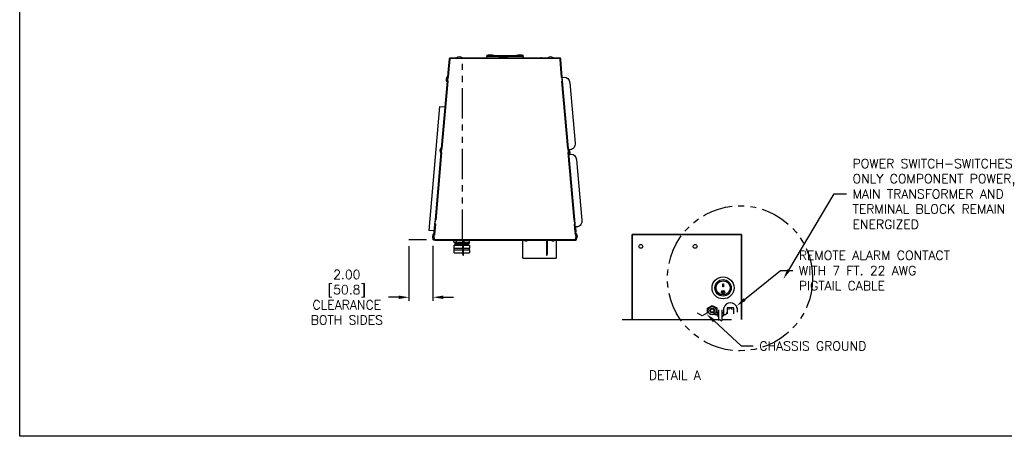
# Model space of a CAD drawing. Extents: x 776 to 936, y -8 to 92.
# Tile 1 of 18: x 776 to 857, y -8 to 26. Entities that reach past the tile are written whole.
import ezdxf
from ezdxf import colors
from ezdxf.entities.mleader import LeaderData, LeaderLine
from ezdxf.math import Vec2, Vec3

# ---------------------------------------------------------------- set-up
doc = ezdxf.new("R2010")
doc.units = 0
doc.header["$LTSCALE"] = 4
doc.header["$MEASUREMENT"] = 0
doc.linetypes.add('PHANTOM2', pattern=[1.25, 0.625, -0.125, 0.125, -0.125, 0.125, -0.125])
doc.layers.get('0').update_dxf_attribs({"linetype": 'CONTINUOUS'})
doc.layers.get('DEFPOINTS').update_dxf_attribs({"linetype": 'CONTINUOUS'})
for name, color, linetype in [('DIMENSIONS', 140, 'CONTINUOUS'), ('DIMENSIONS @ 1', 140, 'CONTINUOUS'), ('PHANTOM', 130, 'PHANTOM2')]:
    doc.layers.add(name, color=color, linetype=linetype)
doc.styles.add('ROMANS', font='romans.shx')
doc.styles.get("Standard").update_dxf_attribs({"font": 'romans.shx'})
doc.dimstyles.get("Standard").update_dxf_attribs({"dimtxt": 0.3, "dimasz": 0.35, "dimexe": 0.0625, "dimexo": 0.0625, "dimgap": 0.0625, "dimtad": 0, "dimtih": 1, "dimtoh": 1, "dimzin": 0, "dimdsep": 46, "dimtxsty": 'Standard', "dimcen": 0, "dimadec": 0, "dimazin": 0, "dimtfac": 1, "dimtofl": 0, "dimtmove": 0, "dimatfit": 3, "dimfxl": 0, "dimtolj": 1, "dimtzin": 0, "dimarcsym": 0})

# ---------------------------------------------------------------- blocks, each defined once
blk = doc.blocks.new('*D34')
at = {"layer": 'DEFPOINTS', "color": 0}
for p in [(808.075, 7.802), (810.044, 7.83), (808.075, 3.106)]:
    blk.add_point(p, dxfattribs=at)
at = {"layer": 'DIMENSIONS'}
for p, q in [((808.075, 7.302), (808.075, 2.806)), ((810.044, 7.33), (810.044, 2.806)), ((807.225, 3.106), (806.375, 3.106)), ((810.894, 3.106), (811.744, 3.106))]:
    blk.add_line(p, q, dxfattribs=at)
for points in [[(807.225, 3.247), (807.225, 2.964), (808.075, 3.106)], [(810.894, 3.247), (810.894, 2.964), (810.044, 3.106)]]:
    blk.add_solid(points, dxfattribs=at)
at = {"layer": 'DIMENSIONS', "insert": (802.957, 3.106), "char_height": 0.75, "attachment_point": 5}
blk.add_mtext('\\A1;2.00\\P[50.8]\\PCLEARANCE\\PBOTH SIDES', dxfattribs=at)

msp = doc.modelspace()

# ---------------------------------------------------------------- linework, layer by layer
for p, q in [((811.375, 22.708), (811.305, 21.918)), ((811.432, 22.703), (811.363, 21.913)), ((811.441, 22.789), (811.364, 21.915)), ((811.432, 22.703), (811.375, 22.708)), ((811.463, 22.789), (811.441, 22.789)), ((811.463, 22.79), (820.478, 22.79)), ((811.463, 22.79), (811.463, 22.789)), ((811.528, 22.812), (811.53, 22.812)), ((811.53, 22.812), (811.53, 22.79)), ((812.011, 22.812), (811.53, 22.812)), ((812.012, 22.812), (812.431, 22.812)), ((814.487, 22.812), (812.432, 22.812)), ((814.487, 23.053), (814.487, 22.932)), ((814.487, 23.053), (814.587, 23.053)), ((814.487, 22.932), (815.012, 22.932)), ((814.487, 22.812), (814.487, 22.932)), ((814.487, 22.812), (817.487, 22.812)), ((814.587, 23.044), (814.587, 23.053)), ((814.587, 23.044), (814.947, 23.044)), ((814.947, 23.041), (814.587, 23.041)), ((814.587, 23.041), (814.587, 22.967)), ((814.587, 22.967), (814.947, 22.967)), ((814.604, 22.812), (814.604, 22.79)), ((814.617, 23.047), (814.617, 23.053)), ((814.617, 23.053), (814.917, 23.053)), ((814.617, 23.047), (814.917, 23.047)), ((814.617, 23.044), (814.617, 23.047)), ((814.917, 23.037), (814.617, 23.037)), ((814.617, 23.037), (814.617, 22.977)), ((814.617, 22.977), (814.917, 22.977)), ((814.617, 22.967), (814.617, 22.977)), ((814.917, 23.047), (814.917, 23.053)), ((814.917, 23.044), (814.917, 23.047)), ((814.917, 22.977), (814.917, 23.037)), ((814.917, 22.967), (814.917, 22.977)), ((814.947, 23.053), (814.947, 23.044)), ((814.947, 23.053), (815.012, 23.053)), ((814.947, 22.967), (814.947, 23.041)), ((815.012, 23.053), (815.012, 22.932)), ((815.012, 22.932), (815.012, 22.912)), ((816.967, 22.912), (815.012, 22.912)), ((816.867, 23), (815.112, 23)), ((815.484, 22.912), (815.484, 22.917)), ((815.484, 22.917), (815.528, 22.917)), ((815.528, 22.912), (815.528, 22.917)), ((815.528, 22.917), (815.832, 22.917)), ((815.832, 22.912), (815.832, 22.917)), ((815.858, 22.912), (815.858, 22.917)), ((815.858, 22.917), (815.929, 22.917)), ((815.929, 22.912), (815.929, 22.917)), ((815.929, 22.917), (816.232, 22.917)), ((816.232, 22.912), (816.232, 22.917)), ((816.967, 22.932), (816.967, 23.053)), ((816.967, 23.053), (817.027, 23.053)), ((816.967, 22.932), (817.487, 22.932)), ((816.967, 22.932), (816.967, 22.912)), ((817.027, 23.044), (817.027, 23.053)), ((817.027, 23.044), (817.387, 23.044)), ((817.387, 23.041), (817.027, 23.041)), ((817.027, 23.041), (817.027, 22.967)), ((817.027, 22.967), (817.387, 22.967)), ((817.057, 23.047), (817.057, 23.053)), ((817.057, 23.053), (817.357, 23.053)), ((817.057, 23.047), (817.357, 23.047)), ((817.057, 23.044), (817.057, 23.047)), ((817.357, 23.037), (817.057, 23.037)), ((817.057, 23.037), (817.057, 22.977)), ((817.057, 22.977), (817.357, 22.977)), ((817.057, 22.967), (817.057, 22.977)), ((817.357, 23.047), (817.357, 23.053)), ((817.357, 23.044), (817.357, 23.047)), ((817.357, 22.977), (817.357, 23.037)), ((817.357, 22.967), (817.357, 22.977)), ((817.369, 22.812), (817.369, 22.79)), ((817.387, 23.044), (817.387, 23.053)), ((817.387, 23.053), (817.487, 23.053)), ((817.387, 22.967), (817.387, 23.041)), ((817.487, 22.932), (817.487, 23.053)), ((817.487, 22.932), (817.487, 22.812)), ((818.885, 22.812), (817.487, 22.812)), ((819.511, 22.812), (818.996, 22.812)), ((819.512, 22.812), (819.931, 22.812)), ((820.473, 22.812), (819.932, 22.812)), ((820.473, 22.812), (820.475, 22.812)), ((820.473, 22.79), (820.473, 22.812)), ((820.478, 22.79), (820.478, 22.789)), ((820.478, 22.789), (820.501, 22.789)), ((820.501, 22.789), (820.577, 21.915)), ((820.509, 22.703), (820.567, 22.708)), ((820.579, 21.913), (820.509, 22.703)), ((820.568, 22.727), (820.564, 22.726)), ((820.636, 21.918), (820.567, 22.708)), ((811.305, 21.918), (811.247, 21.253)), ((811.364, 21.915), (811.305, 21.238)), ((811.363, 21.913), (811.305, 21.248)), ((820.577, 21.915), (820.637, 21.238)), ((820.637, 21.248), (820.579, 21.913)), ((820.694, 21.253), (820.636, 21.918)), ((811.247, 21.248), (811.217, 20.91)), ((811.27, 21.241), (811.243, 20.927)), ((811.305, 21.248), (811.247, 21.253)), ((811.247, 21.253), (811.247, 21.248)), ((811.305, 21.243), (811.247, 21.248)), ((811.305, 21.238), (811.27, 21.241)), ((811.305, 21.243), (811.304, 21.238)), ((811.305, 21.248), (811.305, 21.243)), ((820.637, 21.248), (820.694, 21.253)), ((820.637, 21.243), (820.695, 21.248)), ((820.637, 21.243), (820.637, 21.248)), ((820.638, 21.238), (820.637, 21.243)), ((820.671, 21.241), (820.637, 21.238)), ((820.699, 20.927), (820.671, 21.241)), ((820.695, 21.248), (820.694, 21.253)), ((820.724, 20.91), (820.695, 21.248)), ((820.698, 21.217), (820.711, 21.219)), ((820.711, 21.219), (820.863, 21.232)), ((811.217, 20.91), (810.732, 15.366)), ((811.278, 20.924), (810.79, 15.351)), ((811.275, 20.905), (810.79, 15.361)), ((811.275, 20.905), (811.217, 20.91)), ((811.243, 20.927), (811.278, 20.924)), ((811.243, 20.917), (811.243, 20.927)), ((811.243, 20.917), (811.277, 20.914)), ((811.276, 20.914), (811.275, 20.905)), ((820.664, 20.924), (820.699, 20.927)), ((820.664, 20.924), (821.152, 15.351)), ((820.665, 20.914), (820.699, 20.917)), ((820.667, 20.905), (820.666, 20.914)), ((820.667, 20.905), (820.724, 20.91)), ((821.152, 15.361), (820.667, 20.905)), ((820.699, 20.917), (820.699, 20.927)), ((821.209, 15.366), (820.724, 20.91)), ((821.315, 20.77), (821.749, 15.801)), ((810.597, 18.819), (809.697, 8.615)), ((810.597, 18.819), (811.032, 18.789)), ((810.702, 15.023), (810.217, 9.479)), ((810.763, 15.037), (810.275, 9.464)), ((810.76, 15.018), (810.275, 9.474)), ((810.732, 15.361), (810.702, 15.023)), ((810.76, 15.018), (810.702, 15.023)), ((810.755, 15.354), (810.728, 15.04)), ((810.728, 15.04), (810.763, 15.037)), ((810.728, 15.03), (810.728, 15.04)), ((810.728, 15.03), (810.762, 15.027)), ((810.79, 15.361), (810.732, 15.366)), ((810.732, 15.366), (810.732, 15.361)), ((810.79, 15.356), (810.732, 15.361)), ((810.79, 15.351), (810.755, 15.354)), ((810.761, 15.027), (810.76, 15.018)), ((810.79, 15.356), (810.789, 15.351)), ((810.79, 15.361), (810.79, 15.356)), ((821.152, 15.361), (821.209, 15.366)), ((821.152, 15.356), (821.21, 15.361)), ((821.152, 15.356), (821.152, 15.361)), ((821.153, 15.351), (821.152, 15.356)), ((821.186, 15.354), (821.152, 15.351)), ((821.179, 15.037), (821.214, 15.04)), ((821.179, 15.037), (821.667, 9.464)), ((821.18, 15.027), (821.214, 15.03)), ((821.182, 15.018), (821.181, 15.027)), ((821.182, 15.018), (821.24, 15.023)), ((821.667, 9.474), (821.182, 15.018)), ((821.214, 15.04), (821.186, 15.354)), ((821.21, 15.361), (821.209, 15.366)), ((821.24, 15.023), (821.21, 15.361)), ((821.214, 15.03), (821.214, 15.04)), ((821.233, 15.253), (821.219, 15.252)), ((821.222, 15.252), (821.225, 15.211)), ((821.225, 15.211), (821.256, 14.867)), ((821.385, 15.267), (821.233, 15.253)), ((821.725, 9.479), (821.24, 15.023)), ((821.253, 14.867), (821.266, 14.868)), ((821.266, 14.868), (821.419, 14.881)), ((821.87, 14.419), (822.305, 9.45)), ((810.268, 10.061), (810.267, 10.061)), ((810.269, 10.086), (810.27, 10.086)), ((810.327, 10.055), (810.326, 10.055)), ((810.328, 10.081), (810.329, 10.081)), ((810.187, 9.136), (810.129, 8.472)), ((810.245, 9.131), (810.169, 8.266)), ((810.217, 9.474), (810.187, 9.136)), ((810.248, 9.15), (810.187, 8.462)), ((810.245, 9.131), (810.187, 9.136)), ((810.24, 9.467), (810.213, 9.153)), ((810.213, 9.153), (810.248, 9.15)), ((810.213, 9.143), (810.213, 9.153)), ((810.213, 9.143), (810.247, 9.14)), ((810.275, 9.474), (810.217, 9.479)), ((810.217, 9.479), (810.217, 9.474)), ((810.274, 9.469), (810.217, 9.474)), ((810.275, 9.464), (810.24, 9.467)), ((810.275, 9.474), (810.274, 9.469)), ((810.274, 9.469), (810.274, 9.464)), ((821.667, 9.474), (821.725, 9.479)), ((821.667, 9.469), (821.725, 9.474)), ((821.667, 9.469), (821.667, 9.474)), ((821.668, 9.464), (821.667, 9.469)), ((821.702, 9.467), (821.667, 9.464)), ((821.694, 9.15), (821.729, 9.153)), ((821.694, 9.15), (821.754, 8.462)), ((821.695, 9.14), (821.729, 9.143)), ((821.697, 9.131), (821.696, 9.14)), ((821.697, 9.131), (821.755, 9.136)), ((821.755, 8.466), (821.697, 9.131)), ((821.729, 9.153), (821.702, 9.467)), ((821.725, 9.474), (821.725, 9.479)), ((821.755, 9.136), (821.725, 9.474)), ((821.729, 9.143), (821.729, 9.153)), ((821.813, 8.472), (821.755, 9.136)), ((821.941, 8.916), (821.788, 8.903)), ((810.139, 8.585), (809.697, 8.615)), ((810.073, 7.835), (810.111, 8.271)), ((810.123, 8.4), (810.111, 8.271)), ((810.169, 8.266), (810.111, 8.271)), ((810.132, 8.268), (810.112, 8.042)), ((810.132, 8.227), (810.112, 8.001)), ((810.129, 8.472), (810.123, 8.4)), ((810.132, 8.268), (810.132, 8.227)), ((810.156, 8.267), (810.132, 8.268)), ((810.167, 8.226), (810.132, 8.227)), ((810.181, 8.383), (810.167, 8.226)), ((810.17, 8.267), (810.169, 8.267)), ((810.187, 8.462), (810.181, 8.383)), ((821.754, 8.462), (821.761, 8.383)), ((821.772, 8.266), (821.761, 8.395)), ((821.761, 8.383), (821.775, 8.226)), ((821.765, 8.339), (821.766, 8.339)), ((821.772, 8.267), (821.771, 8.267)), ((821.772, 8.266), (821.83, 8.271)), ((821.788, 8.903), (821.775, 8.902)), ((821.81, 8.227), (821.775, 8.226)), ((821.777, 8.902), (821.815, 8.477)), ((821.81, 8.268), (821.786, 8.267)), ((821.81, 8.268), (821.81, 8.227)), ((821.83, 8.042), (821.81, 8.268)), ((821.83, 8.001), (821.81, 8.227)), ((821.819, 8.4), (821.813, 8.472)), ((821.83, 8.271), (821.819, 8.4)), ((821.822, 8.395), (821.827, 8.338)), ((821.863, 7.921), (821.827, 8.338)), ((821.83, 8.271), (821.85, 8.046)), ((826.445, 8.262), (835.445, 8.262)), ((826.445, 1.262), (826.445, 8.262)), ((826.445, 8.262), (826.445, 1.262)), ((835.445, 8.262), (826.445, 8.262)), ((835.445, 8.262), (835.445, 1.262)), ((835.445, 1.262), (835.445, 8.262)), ((810.073, 7.83), (810.073, 7.835)), ((810.073, 7.835), (810.131, 7.83)), ((810.131, 7.825), (810.073, 7.83)), ((810.134, 7.868), (810.077, 7.873)), ((810.136, 7.89), (810.079, 7.895)), ((810.112, 8.022), (810.09, 8.024)), ((810.112, 8.042), (810.112, 8.001)), ((810.112, 8.001), (810.147, 8)), ((810.131, 7.83), (810.134, 7.868)), ((810.131, 7.825), (810.131, 7.83)), ((810.147, 8), (810.133, 7.835)), ((810.133, 7.847), (810.134, 7.847)), ((821.809, 7.835), (810.133, 7.835)), ((810.136, 7.89), (810.134, 7.868)), ((810.146, 8), (810.136, 7.89)), ((810.232, 7.835), (810.232, 7.812)), ((810.232, 7.812), (810.622, 7.812)), ((810.622, 7.812), (810.653, 7.812)), ((810.653, 7.835), (810.653, 7.812)), ((810.653, 7.812), (810.734, 7.812)), ((810.736, 7.835), (810.734, 7.812)), ((810.734, 7.812), (810.887, 7.812)), ((810.9, 7.812), (810.887, 7.812)), ((810.9, 7.835), (810.9, 7.812)), ((810.9, 7.812), (821.043, 7.812)), ((811.776, 7.649), (811.776, 7.812)), ((811.776, 7.649), (811.973, 7.649)), ((811.789, 7.391), (812.502, 7.391)), ((811.789, 7.153), (811.789, 7.391)), ((811.849, 7.521), (811.867, 7.572)), ((811.849, 7.521), (812.502, 7.521)), ((811.898, 7.498), (811.849, 7.521)), ((811.853, 7.468), (811.898, 7.498)), ((811.853, 7.468), (812.502, 7.468)), ((811.902, 7.444), (811.853, 7.468)), ((811.855, 7.418), (811.902, 7.444)), ((811.855, 7.418), (812.502, 7.418)), ((811.902, 7.391), (811.855, 7.418)), ((811.864, 7.647), (811.867, 7.647)), ((811.867, 7.572), (811.867, 7.649)), ((811.867, 7.572), (812.502, 7.572)), ((811.898, 7.498), (812.502, 7.498)), ((811.902, 7.444), (812.502, 7.444)), ((811.973, 7.649), (811.973, 7.812)), ((811.973, 7.649), (812.502, 7.649)), ((812.502, 6.662), (812.502, 7.781)), ((812.56, 6.662), (812.56, 7.781)), ((812.56, 7.649), (812.612, 7.649)), ((812.56, 7.572), (812.965, 7.572)), ((812.56, 7.521), (812.982, 7.521)), ((812.56, 7.498), (812.934, 7.498)), ((812.56, 7.468), (812.978, 7.468)), ((812.56, 7.444), (812.93, 7.444)), ((812.56, 7.418), (812.976, 7.418)), ((812.56, 7.391), (813.043, 7.391)), ((812.612, 7.649), (812.612, 7.812)), ((812.612, 7.649), (813.055, 7.649)), ((812.978, 7.468), (812.93, 7.444)), ((812.93, 7.444), (812.976, 7.418)), ((812.976, 7.418), (812.93, 7.391)), ((812.982, 7.521), (812.934, 7.498)), ((812.934, 7.51), (812.934, 7.48)), ((812.934, 7.498), (812.978, 7.468)), ((812.934, 7.459), (812.934, 7.427)), ((812.934, 7.408), (812.934, 7.391)), ((812.96, 7.51), (812.96, 7.48)), ((812.96, 7.459), (812.96, 7.427)), ((812.96, 7.408), (812.96, 7.391)), ((812.965, 7.649), (812.965, 7.572)), ((812.965, 7.572), (812.982, 7.521)), ((813.035, 7.562), (812.968, 7.562)), ((813.052, 7.565), (813.035, 7.562)), ((813.043, 7.391), (813.043, 7.153)), ((813.053, 7.572), (813.053, 7.649)), ((813.055, 7.649), (813.055, 7.812)), ((817.454, 7.812), (817.454, 7.771)), ((817.454, 7.771), (817.454, 7.757)), ((819.382, 7.771), (817.454, 7.771)), ((817.454, 7.749), (817.454, 7.757)), ((817.454, 6.339), (817.454, 7.749)), ((819.382, 7.781), (819.382, 6.662)), ((819.44, 7.781), (819.44, 6.662)), ((820.186, 7.771), (819.44, 7.771)), ((820.186, 7.812), (820.186, 7.771)), ((820.186, 7.757), (820.186, 7.771)), ((820.186, 7.757), (820.186, 7.749)), ((820.186, 7.749), (820.186, 6.339)), ((821.043, 7.812), (821.043, 7.835)), ((821.056, 7.812), (821.043, 7.812)), ((821.056, 7.812), (821.333, 7.812)), ((821.333, 7.812), (821.427, 7.812)), ((821.427, 7.812), (821.427, 7.835)), ((821.427, 7.812), (821.458, 7.812)), ((821.458, 7.812), (821.771, 7.812)), ((821.771, 7.835), (821.771, 7.812)), ((821.795, 8), (821.83, 8.001)), ((821.795, 8), (821.809, 7.835)), ((821.805, 7.89), (821.796, 8)), ((821.805, 7.89), (821.863, 7.895)), ((821.807, 7.868), (821.805, 7.89)), ((821.807, 7.868), (821.865, 7.873)), ((821.811, 7.83), (821.807, 7.868)), ((821.809, 7.846), (821.808, 7.846)), ((821.868, 7.835), (821.811, 7.83)), ((821.811, 7.825), (821.811, 7.83)), ((821.811, 7.825), (821.869, 7.83)), ((821.83, 8.044), (821.85, 8.046)), ((821.83, 8.042), (821.83, 8.001)), ((821.83, 8.022), (821.852, 8.024)), ((821.85, 8.046), (821.852, 8.024)), ((821.863, 7.895), (821.852, 8.024)), ((821.862, 7.913), (821.864, 7.913)), ((821.863, 7.921), (821.864, 7.913)), ((821.865, 7.873), (821.863, 7.895)), ((821.868, 7.835), (821.865, 7.873)), ((821.869, 7.83), (821.868, 7.835)), ((811.789, 7.153), (812.502, 7.153)), ((811.789, 7.003), (812.502, 7.003)), ((811.789, 6.766), (811.789, 7.003)), ((811.789, 6.766), (812.502, 6.766)), ((811.798, 7.003), (811.798, 7.153)), ((812.502, 6.662), (812.502, 6.562)), ((812.56, 6.662), (812.502, 6.662)), ((812.502, 6.562), (812.56, 6.562)), ((812.56, 7.153), (813.043, 7.153)), ((812.56, 7.003), (813.043, 7.003)), ((812.56, 6.766), (813.043, 6.766)), ((812.56, 6.562), (812.56, 6.662)), ((813.034, 7.153), (813.034, 7.003)), ((813.043, 7.003), (813.043, 6.766)), ((819.382, 6.662), (819.382, 6.562)), ((819.44, 6.662), (819.382, 6.662)), ((819.382, 6.562), (819.44, 6.562)), ((819.44, 6.562), (819.44, 6.662)), ((817.454, 6.339), (817.538, 6.339)), ((817.516, 6.317), (817.516, 6.339)), ((817.538, 6.339), (817.538, 6.314)), ((820.094, 6.312), (817.546, 6.312)), ((820.103, 6.339), (820.103, 6.314)), ((820.103, 6.339), (820.186, 6.339)), ((820.124, 6.317), (820.124, 6.339)), ((833.907, 4.204), (833.957, 4.204)), ((833.907, 3.954), (833.907, 4.204)), ((833.957, 4.204), (833.957, 3.954)), ((833.846, 3.533), (833.846, 3.531)), ((833.957, 3.96), (833.907, 3.96)), ((833.957, 3.954), (833.907, 3.954)), ((834.018, 3.531), (834.018, 3.533)), ((832.657, 2.221), (833.029, 2.441)), ((833.029, 2.441), (833.406, 2.229)), ((832.214, 1.575), (831.837, 1.788)), ((832.587, 1.796), (832.214, 1.575)), ((832.661, 1.788), (832.657, 2.221)), ((833.235, 1.706), (833.166, 1.859)), ((833.431, 1.671), (833.29, 1.671)), ((833.406, 2.229), (833.411, 1.796)), ((833.431, 1.731), (833.431, 1.671)), ((833.444, 1.849), (833.504, 1.849)), ((833.444, 1.636), (833.444, 1.849)), ((833.504, 1.849), (833.524, 1.849)), ((833.524, 1.849), (833.524, 1.833)), ((833.559, 2.071), (833.559, 1.213)), ((833.859, 1.213), (833.859, 2.071)), ((833.894, 1.849), (833.914, 1.849)), ((833.894, 1.833), (833.894, 1.849)), ((833.914, 1.849), (833.974, 1.849)), ((833.974, 1.849), (833.974, 1.636)), ((833.985, 1.884), (833.985, 2.249)), ((833.987, 1.671), (833.987, 1.731)), ((834.128, 1.671), (833.987, 1.671)), ((834.252, 1.859), (834.183, 1.706)), ((834.255, 2.189), (834.255, 1.731)), ((834.751, 2.249), (834.315, 2.249)), ((834.811, 1.731), (834.811, 2.189)), ((835.081, 2.249), (835.081, 1.884)), ((825.621, 1.262), (833.559, 1.262)), ((833.859, 1.262), (834.621, 1.262))]:
    msp.add_line(p, q)
for centre, radius in [((827.159, 7.294), 0.157), ((831.623, 7.294), 0.157), ((833.932, 3.879), 0.906), ((833.932, 3.879), 0.677), ((833.932, 3.879), 0.58), ((833.932, 3.53), 0.135), ((833.932, 3.531), 0.0862), ((833.034, 2.008), 0.34), ((833.034, 2.008), 0.19), ((833.034, 2.008), 0.139)]:
    msp.add_circle(centre, radius)
for centre, radius, start, end in [((811.463, 22.701), 0.089, 104.69899, 175), ((811.463, 22.701), 0.031, 160.40745, 175), ((811.463, 22.701), 0.089, 90, 93.95192), ((811.528, 22.719), 0.093, 90, 130.22967), ((812.012, 22.818), 0.00667, 134.95517, 270), ((812.221, 22.608), 0.303, 90, 134.95517), ((812.095, 22.781), 0.031, 17.04211, 90), ((812.221, 22.608), 0.303, 45.04483, 90), ((812.347, 22.781), 0.031, 90, 162.95789), ((812.431, 22.818), 0.00667, 270, 45.04483), ((818.939, 22.697), 0.127, 47.03833, 132.96167), ((818.939, 22.697), 0.099, 69.84872, 110.15128), ((818.942, 22.697), 0.127, 47.03833, 90.67674), ((819.512, 22.818), 0.00667, 134.95517, 270), ((819.721, 22.608), 0.303, 45.04483, 134.95517), ((819.595, 22.781), 0.031, 17.04211, 90), ((819.847, 22.781), 0.031, 90, 162.95789), ((819.931, 22.818), 0.00667, 270, 45.04483), ((820.475, 22.719), 0.093, 5, 90), ((820.478, 22.701), 0.089, 86.04808, 90), ((820.478, 22.701), 0.089, 5, 75.30101), ((820.478, 22.701), 0.031, 5, 19.59255), ((811.434, 21.06), 0.303, 130.04483, 219.95517), ((811.244, 21.287), 0.00667, 355, 130.04483), ((811.207, 20.869), 0.00667, 219.95517, 355), ((810.92, 15.179), 0.303, 130.04483, 219.95517), ((810.729, 15.406), 0.00667, 355, 130.04483), ((810.692, 14.989), 0.00667, 219.95517, 355), ((821.232, 15.212), 0.00667, 49.95517, 185), ((821.041, 14.985), 0.303, 338.28274, 49.95517), ((821.224, 14.875), 0.031, 5, 27.5491), ((821.015, 15.284), 0.303, 335.29223, 355.55854), ((810.301, 8.112), 0.303, 130.04483, 219.95517), ((810.11, 8.339), 0.00667, 355, 130.04483), ((821.678, 8.353), 0.089, 18.25187, 20.81728), ((821.833, 8.339), 0.00667, 49.95517, 185), ((821.803, 8.252), 0.031, 342.4509, 5), ((821.643, 8.112), 0.303, 320.04483, 49.95517), ((810.074, 7.921), 0.00667, 219.95517, 355), ((810.232, 7.905), 0.093, 228.77406, 270), ((810.887, 7.901), 0.089, 227.81273, 270), ((811.864, 7.677), 0.03, 248.96053, 270), ((812.471, 7.781), 0.031, 0, 90), ((812.471, 7.781), 0.089, 0, 20.38426), ((812.96, 8.265), 0.7, 270.66223, 277.65603), ((819.471, 7.781), 0.089, 159.61574, 180), ((819.471, 7.781), 0.031, 90, 180), ((821.056, 7.901), 0.089, 270, 312.18727), ((821.056, 8.072), 0.26, 270, 294.31068), ((821.771, 7.905), 0.093, 270, 301.51633), ((821.825, 8.001), 0.031, 5, 27.5491), ((821.87, 7.921), 0.00667, 185, 320.04483), ((821.771, 7.905), 0.093, 352.03805, 5), ((817.546, 6.404), 0.092, 225, 250.97025), ((817.546, 6.404), 0.092, 250.97025, 270), ((820.094, 6.404), 0.092, 270, 289.02975), ((820.094, 6.404), 0.092, 289.02975, 315), ((833.932, 3.533), 0.0867, 0.24357, 179.76623), ((834.533, 2.071), 0.576, 18.01989, 161.98011), ((833.221, 1.884), 0.06, 180, 204.22775), ((833.29, 1.731), 0.06, 204.22775, 270), ((833.709, 2.071), 0.5, 233.07927, 237.99455), ((833.709, 2.003), 0.409, 227.15055, 229.58854), ((833.709, 2.071), 0.48, 234.60805, 236.48994), ((833.504, 1.636), 0.06, 180, 240.78454), ((833.604, 1.833), 0.08, 180, 235.77113), ((833.814, 1.833), 0.08, 304.22887, 0), ((833.914, 1.636), 0.06, 299.21546, 0), ((833.709, 2.071), 0.48, 303.28858, 305.39195), ((833.709, 2.003), 0.409, 310.41146, 312.84945), ((833.709, 2.071), 0.5, 302.00545, 306.92073), ((832.967, -4.18), 6.508, 80.47263, 81.00781), ((834.128, 1.731), 0.06, 270, 335.77225), ((834.197, 1.884), 0.06, 335.77225, 0), ((834.315, 2.189), 0.06, 90, 180), ((834.533, 2.071), 0.15, 0, 180), ((834.751, 2.189), 0.06, 0, 90), ((835.922, -3.098), 5.412, 98.93801, 99.58155), ((833.709, 2.003), 0.48, 240.78454, 251.79004), ((833.709, 2.003), 0.48, 288.20996, 299.21546)]:
    msp.add_arc(centre, radius, start, end)
at = {"extrusion": (0, 0, -1)}
for centre, major_axis, ratio, start_param, end_param in [((820.907, 20.734), (-0.044, 0.498), 0.819152, 0, 1.570796), ((821.341, 15.765), (-0.044, 0.498), 0.819152, 1.570796, 3.141593), ((821.462, 14.383), (-0.044, 0.498), 0.819152, 0, 1.570796), ((821.897, 9.414), (-0.044, 0.498), 0.819152, 1.570796, 3.141593), ((817.546, 6.404), (0, 0.092), 0.395654, 3.141593, 3.374244), ((820.094, 6.404), (0, 0.092), 0.395654, 2.908941, 3.141593)]:
    msp.add_ellipse(centre, major_axis=major_axis, ratio=ratio, start_param=start_param, end_param=end_param, dxfattribs=at)
for centre, major_axis in [((817.704, 7.764), (0.105, 0)), ((819.936, 7.764), (0.101, 0))]:
    msp.add_ellipse(centre, major_axis=major_axis, ratio=0.034899, dxfattribs=at)
for points, knots in [([(815.112, 23), (815.105, 23), (815.098, 23), (815.085, 23.001), (815.079, 23.002), (815.067, 23.003), (815.061, 23.004), (815.05, 23.005), (815.045, 23.006), (815.031, 23.01), (815.024, 23.012), (815.017, 23.016), (815.015, 23.017), (815.012, 23.02), (815.012, 23.021), (815.012, 23.022)], [0, 0, 0, 0, 0.125, 0.125, 0.25, 0.25, 0.375, 0.375, 0.5, 0.5, 0.75, 0.75, 0.875, 0.875, 1, 1, 1, 1]), ([(816.967, 23.022), (816.967, 23.021), (816.966, 23.02), (816.963, 23.017), (816.961, 23.016), (816.957, 23.013), (816.954, 23.012), (816.946, 23.01), (816.942, 23.009), (816.933, 23.006), (816.928, 23.005), (816.917, 23.004), (816.911, 23.003), (816.893, 23.001), (816.88, 23), (816.867, 23)], [0, 0, 0, 0, 0.125, 0.125, 0.25, 0.25, 0.375, 0.375, 0.5, 0.5, 0.625, 0.625, 0.75, 0.75, 1, 1, 1, 1]), ([(834.066, 3.533), (834.066, 3.498), (834.052, 3.462), (834.003, 3.411), (833.968, 3.396), (833.897, 3.396), (833.862, 3.411), (833.813, 3.462), (833.798, 3.497), (833.798, 3.533), (833.798, 3.533), (833.798, 3.533)], [0, 0, 0, 0, 0.125, 0.125, 0.25, 0.25, 0.375, 0.375, 0.5, 0.5, 0.5011174, 0.5011174, 0.5011174, 0.5011174])]:
    msp.add_open_spline(points, degree=3, knots=knots)
msp.add_open_spline([(813.052, 7.565), (813.053, 7.565), (813.053, 7.568), (813.053, 7.572)], degree=3)
msp.add_spline([(833.559, 1.213), (833.66, 1.265), (833.784, 1.179), (833.859, 1.213)], degree=3)
at = {"layer": 'DEFPOINTS'}
msp.add_lwpolyline([(936.028, -8.346), (776.028, -8.346), (776.028, 91.654), (936.028, 91.654)], close=True, dxfattribs=at)
at = {"layer": 'PHANTOM'}
for p, q in [((812.472, 7.83), (812.472, 22.801)), ((809.518, 7.83), (808.075, 7.83))]:
    msp.add_line(p, q, dxfattribs=at)
msp.add_circle((835.329, 4.667), 5.975, dxfattribs=at)

# ---------------------------------------------------------------- texts
at = {"layer": 'DIMENSIONS', "insert": (829.962, -3.311), "char_height": 0.75, "attachment_point": 5, "style": 'ROMANS'}
msp.add_mtext_dynamic_manual_height_columns('DETAIL A', width=16.09451, gutter_width=3.75, heights=[0], dxfattribs=at)

# ---------------------------------------------------------------- dimensions: what is measured, and where the dimension line sits
at = {"layer": 'DIMENSIONS @ 1'}
dim = msp.add_linear_dim(base=(808.075, 3.106), p1=(810.044, 7.83), p2=(808.075, 7.802), angle=180, text='2.00\\P[50.8]\\PCLEARANCE\\PBOTH SIDES', dimstyle='Standard', override={"dimscale": 1, "dimtxt": 0.75, "dimasz": 0.85, "dimexe": 0.3, "dimexo": 0.5, "dimgap": 0.15, "dimpost": '\\X', "dimclrd": 256, "dimclre": 256, "dimclrt": 256, "dimtix": 0, "dimtofl": 0, "dimtmove": 0, "dimatfit": 3, "dimlwd": 65535, "dimlwe": 65535}, dxfattribs=at)
dim.commit()
dim.dimension.update_dxf_attribs({"geometry": '*D34', "text_midpoint": (802.957, 3.106), "dimtype": 128})

# ---------------------------------------------------------------- leaders
at = {"layer": 'DIMENSIONS'}
ml = msp.add_multileader_mtext('Standard', dxfattribs=at)
ml.set_content('AMBIENT AIR IN\\PREUSABLE FILTERS\\PSLIDING FRAME', color=256)
ml.set_leader_properties(color=256, linetype='ByLayer', lineweight=-1)
ml.build(insert=Vec2(0, 0))
ml.multileader.update_dxf_attribs({"text_left_attachment_type": 2, "text_right_attachment_type": 2, "dogleg_length": 1, "arrow_head_size": 0.85})
ctx = ml.context
ctx.base_point, ctx.char_height, ctx.arrow_head_size, ctx.landing_gap_size, ctx.plane_origin = Vec3(787.099, 29.256), 0.75, 0.85, 0.5, Vec3(794.437, 43.314)
ctx.left_attachment, ctx.right_attachment, ctx.text_align_type = 2, 2, 2
notes = []
notes.append((ctx, [(0, (1, 1, 0), (799.456, 29.256), (-1, 0), 1, [(0, [(797.982, 43.166)], 0, [])])]))
ctx.mtext.insert, ctx.mtext.alignment, ctx.mtext.flow_direction = Vec3(797.956, 30.881), 3, 5
ml = msp.add_multileader_mtext('Standard', dxfattribs=at)
ml.set_content('POWER SWITCH-SWITCHES\\PONLY COMPONENT POWER,\\PMAIN TRANSFORMER AND \\PTERMINAL BLOCK REMAIN\\PENERGIZED', color=256)
ml.set_leader_properties(color=256, linetype='ByLayer', lineweight=-1)
ml.build(insert=Vec2(0, 0))
ml.multileader.update_dxf_attribs({"text_left_attachment_type": 2, "text_right_attachment_type": 2, "dogleg_length": 1, "arrow_head_size": 0.85})
ctx = ml.context
ctx.base_point, ctx.char_height, ctx.arrow_head_size, ctx.landing_gap_size, ctx.plane_origin = Vec3(844.089, 11.618), 0.75, 0.85, 0.5, Vec3(833.891, 4.335)
ctx.left_attachment, ctx.right_attachment = 2, 2
notes.append((ctx, [(0, (1, 1, 0), (843.089, 11.618), (1, 0), 1, [(0, [(838.895, 4.619)], 0, [])])]))
ctx.mtext.insert, ctx.mtext.flow_direction = Vec3(844.589, 14.493), 5
ml = msp.add_multileader_mtext('Standard', dxfattribs=at)
ml.set_content('REMOTE ALARM CONTACT\\PWITH 7 FT. 22 AWG\\PPIGTAIL CABLE', color=256)
ml.set_leader_properties(color=256, linetype='ByLayer', lineweight=-1)
ml.build(insert=Vec2(0, 0))
ml.multileader.update_dxf_attribs({"text_left_attachment_type": 2, "text_right_attachment_type": 2, "dogleg_length": 1, "arrow_head_size": 0.85})
ctx = ml.context
ctx.base_point, ctx.char_height, ctx.arrow_head_size, ctx.landing_gap_size, ctx.plane_origin = Vec3(839.663, 5.305), 0.75, 0.85, 0.5, Vec3(833.235, 1.706)
ctx.left_attachment, ctx.right_attachment = 2, 2
notes.append((ctx, [(1, (1, 1, 0), (838.663, 5.305), (1, 0), 1, [(0, [(835.046, 2.39)], 0, [])])]))
ctx.mtext.insert, ctx.mtext.flow_direction = Vec3(840.163, 6.93), 5
ml = msp.add_multileader_mtext('Standard', dxfattribs=at)
ml.set_content('CHASSIS GROUND', color=256)
ml.set_leader_properties(color=256, linetype='ByLayer', lineweight=-1)
ml.build(insert=Vec2(0, 0))
ml.multileader.update_dxf_attribs({"text_left_attachment_type": 2, "text_right_attachment_type": 2, "dogleg_length": 1, "arrow_head_size": 0.85})
ctx = ml.context
ctx.base_point, ctx.char_height, ctx.arrow_head_size, ctx.landing_gap_size, ctx.plane_origin = Vec3(836.416, -0.902), 0.75, 0.85, 0.5, Vec3(832.583, 2.229)
ctx.left_attachment, ctx.right_attachment = 2, 2
notes.append((ctx, [(0, (1, 1, 0), (835.416, -0.902), (1, 0), 1, [(0, [(832.559, 1.731)], 0, [])])]))
ctx.mtext.insert, ctx.mtext.flow_direction = Vec3(836.916, -0.527), 5
for ctx, leaders in notes:
    for number, flags, end, landing, length, lines in leaders:
        leader = LeaderData()
        leader.index, (leader.has_last_leader_line, leader.has_dogleg_vector, leader.attachment_direction) = number, flags
        leader.last_leader_point, leader.dogleg_vector, leader.dogleg_length = Vec3(end), Vec3(landing), length
        for number, points, colour, breaks in lines:
            line = LeaderLine()
            line.index, line.vertices, line.color, line.breaks = number, Vec3.list(points), colors.encode_raw_color(colour), breaks
            leader.lines.append(line)
        ctx.leaders.append(leader)

doc.saveas('drawing.dxf')
